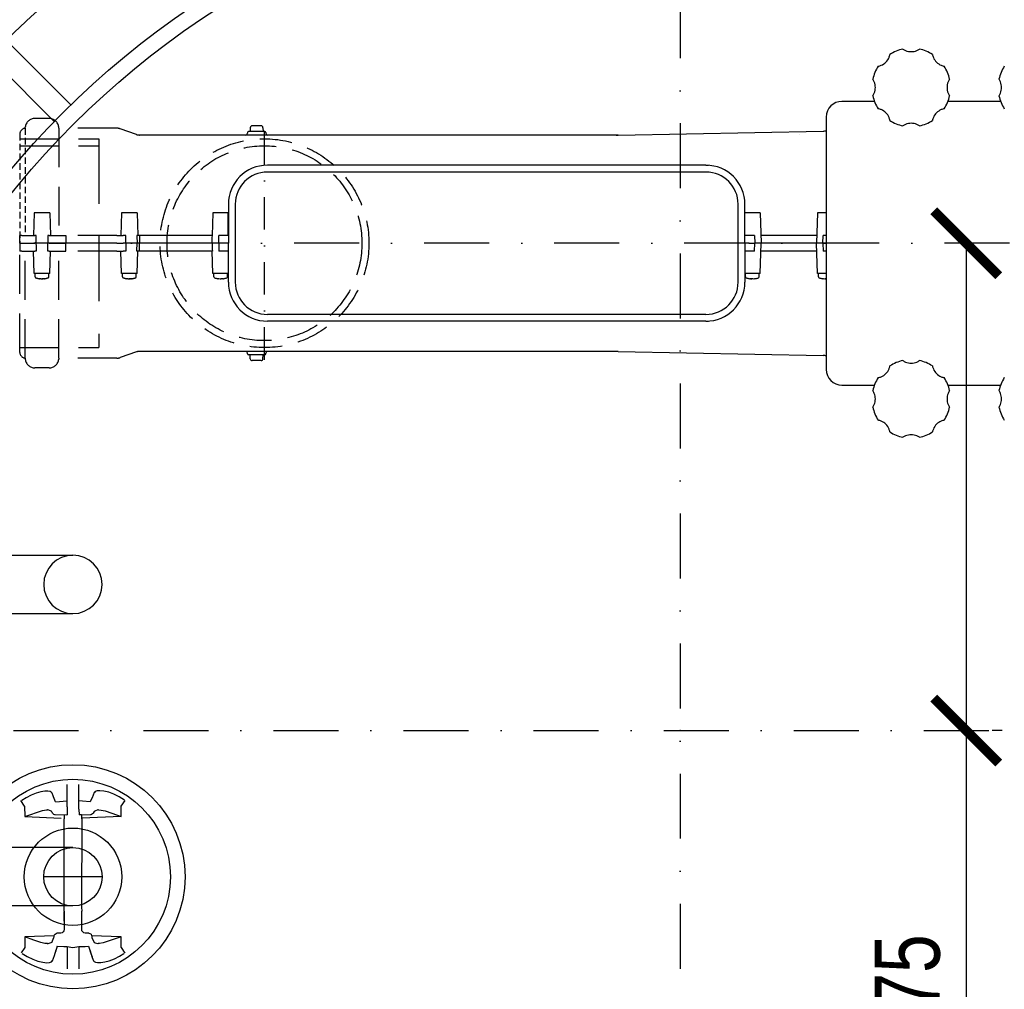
# Model space of a CAD drawing. Header units: millimetres. Extents: x -141570 to 63736, y -255381 to -136000.
# Tile 8 of 37: x -106350 to -105593, y -248651 to -247905. Entities that reach past the tile are written whole.
import ezdxf
from ezdxf.lldxf.tags import DXFTag

# ---------------------------------------------------------------- set-up
doc = ezdxf.new("R2010")
doc.units = ezdxf.units.MM
doc.linetypes.add('DASHDOT', pattern=[1, 0.5, -0.25, 0, -0.25])
doc.linetypes.add('DASHED', pattern=[0.75, 0.5, -0.25])
for name, color, linetype in [('4S', 7, 'Continuous'), ('5', 7, 'Continuous'), ('AS-Nevid', 241, 'DASHED'), ('AS-Obrys', 7, 'Continuous'), ('AS-Osy', 4, 'DASHDOT')]:
    doc.layers.add(name, color=color, linetype=linetype)
doc.styles.add('ROMANS', font='ic-romans.shx', dxfattribs={"width": 0.8})
tags = doc.linetypes.add('HIDDEN2', pattern=[4.7625, 3.175, -1.5875]).pattern_tags.tags
tags[6:7] = [DXFTag(74, 4), DXFTag(75, 0), DXFTag(340, '0'), DXFTag(46, 0.0), DXFTag(50, 0.0), DXFTag(44, 0.0), DXFTag(45, 0.0)]
tags[4:5] = [DXFTag(74, 4), DXFTag(75, 0), DXFTag(340, '0'), DXFTag(46, 0.0), DXFTag(50, 0.0), DXFTag(44, 0.0), DXFTag(45, 0.0)]
doc.dimstyles.new('K25', dxfattribs={"dimtxt": 50, "dimasz": 50, "dimexe": 20, "dimexo": 50, "dimgap": 20, "dimtad": 1, "dimdec": 0, "dimzin": 0, "dimtxsty": 'ROMANS', "dimblk": 'ARCHTICK', "dimcen": -40, "dimclrd": 4, "dimclre": 4, "dimclrt": 7, "dimadec": 0, "dimazin": 0, "dimtfac": 1, "dimtdec": 0, "dimtofl": 0, "dimtmove": 2, "dimatfit": 3, "dimldrblk": 'ARCHTICK', "dimfxl": 1, "dimtolj": 1, "dimarcsym": 0})

# ---------------------------------------------------------------- blocks, each defined once
blk = doc.blocks.new('_ArchTick')
at = {"color": 0, "const_width": 0.15}
blk.add_lwpolyline([(-0.5, -0.5), (0.5, 0.5)], dxfattribs=at)
blk = doc.blocks.new('*D171')
at = {"layer": 'AS-Obrys', "color": 4, "lineweight": -2}
for p, q in [((-105621.93, -248077.31), (-105621.93, -248452.31)), ((-105594.31, -248077.31), (-105601.93, -248077.31)), ((-105621.93, -248452.31), (-105621.93, -248725.17)), ((-105594.29, -248452.31), (-105601.93, -248452.31))]:
    blk.add_line(p, q, dxfattribs=at)
at = {"layer": 'Defpoints', "color": 0}
for p in [(-105644.31, -248077.31), (-105644.29, -248452.31), (-105621.93, -248452.31)]:
    blk.add_point(p, dxfattribs=at)
at = {"layer": 'AS-Obrys', "color": 4, "lineweight": -2, "xscale": 50, "yscale": 50, "zscale": 50}
for p, rotation in [((-105621.93, -248077.31), 90), ((-105621.93, -248452.31), 270)]:
    blk.add_blockref('_ArchTick', p, dxfattribs=dict(at, rotation=rotation))
at = {"layer": 'AS-Obrys', "color": 7, "ltscale": 15, "insert": (-105666.93, -248653.74), "char_height": 50, "attachment_point": 5, "rotation": 90, "style": 'ROMANS'}
blk.add_mtext('\\A1;375', dxfattribs=at)
blk = doc.blocks.new('10E007C')
at = {"layer": 'AS-Obrys'}
for p, q in [((-312.54, 321.03), (-369.11, 377.6)), ((-321.03, 312.54), (-377.6, 369.11))]:
    blk.add_line(p, q, dxfattribs=at)
for radius in [495, 448, 440]:
    blk.add_circle((0, 0), radius, dxfattribs=at)
blk.add_point((0, 0), dxfattribs=at)
blk = doc.blocks.new('2FC0094')
at = {"layer": '5', "color": 3}
for p, q in [((160.54, -39.19), (160.54, -27.69)), ((166.54, -40.27), (166.54, -27.69)), ((139.46, -34.5), (137.29, -35.86)), ((142.11, -33.12), (139.46, -34.5)), ((144.73, -32.08), (142.11, -33.12)), ((147.07, -31.43), (144.73, -32.08)), ((149.12, -31.12), (147.07, -31.43)), ((150.69, -31.11), (149.12, -31.12)), ((151.78, -31.31), (150.69, -31.11)), ((152.45, -31.65), (151.78, -31.31)), ((152.81, -32.08), (152.45, -31.65)), ((153.91, -34.78), (152.81, -32.08)), ((154.64, -36.62), (153.53, -33.92)), ((173.54, -33.92), (172.44, -36.62)), ((174.49, -31.86), (173.39, -34.56)), ((174.52, -31.8), (174.49, -31.86)), ((174.97, -31.34), (174.52, -31.8)), ((175.9, -30.99), (174.97, -31.34)), ((177.39, -30.86), (175.9, -30.99)), ((179.44, -31.06), (177.39, -30.86)), ((181.89, -31.64), (179.44, -31.06)), ((184.57, -32.63), (181.89, -31.64)), ((187.33, -33.98), (184.57, -32.63)), ((190.01, -35.64), (187.33, -33.98)), ((138.73, -38.75), (136.76, -35.88)), ((138.73, -38.75), (138.78, -44.11)), ((154.71, -36.61), (154.64, -36.62)), ((154.71, -36.61), (158.58, -36.15)), ((158.58, -36.15), (160.47, -36.04)), ((160.54, -35.97), (160.47, -36.04)), ((160.54, -39.19), (160.54, -43.2)), ((166.54, -36.09), (166.61, -36.04)), ((166.54, -40.28), (166.7, -43.2)), ((168.5, -36.15), (166.61, -36.04)), ((172.37, -36.61), (168.5, -36.15)), ((172.44, -36.62), (172.37, -36.61)), ((188.3, -44.11), (188.35, -38.75)), ((188.35, -38.75), (190.31, -35.88)), ((138.78, -44.11), (147.86, -41.03)), ((138.78, -44.11), (157.51, -44.92)), ((147.86, -41.03), (149.92, -40.68)), ((149.92, -40.68), (150.47, -40.67)), ((150.73, -40.69), (150.47, -40.66)), ((152.07, -41.14), (150.71, -40.72)), ((152.64, -41.45), (152.07, -41.14)), ((153.11, -42.3), (152.62, -41.33)), ((153.23, -42.51), (153.12, -42.27)), ((153.77, -43), (153.23, -42.51)), ((154.27, -43.16), (153.77, -43)), ((154.46, -43.18), (154.27, -43.16)), ((159.04, -43.37), (154.43, -43.18)), ((159.04, -43.37), (159.04, -45.23)), ((159.04, -92.69), (159.04, -45.23)), ((160.37, -43.2), (160.54, -43.21)), ((168.04, -44.97), (167.97, -90.66)), ((188.3, -44.11), (168.03, -44.97)), ((172.65, -43.18), (168.04, -43.37)), ((168.04, -45.23), (168.04, -43.37)), ((172.8, -43.16), (172.61, -43.18)), ((173.02, -43.11), (172.8, -43.16)), ((173.62, -42.77), (173.02, -43.11)), ((173.94, -42.3), (173.62, -42.77)), ((174.38, -41.47), (173.96, -42.3)), ((174.71, -41.28), (174.43, -41.45)), ((176.37, -40.72), (174.71, -41.28)), ((176.61, -40.66), (176.35, -40.69)), ((176.6, -40.67), (177.94, -40.77)), ((177.94, -40.77), (180.01, -41.24)), ((180.01, -41.24), (183.55, -42.4)), ((183.55, -42.4), (188.3, -44.11)), ((167.97, -90.66), (168.04, -92.69)), ((159.04, -92.69), (159.04, -102.09)), ((159.04, -97.81), (159.04, -93.07)), ((168.04, -102.09), (168.04, -92.69)), ((168.04, -97.81), (168.04, -93.07)), ((138.81, -105.89), (138.8, -111.31)), ((153.94, -105.23), (138.81, -105.89)), ((143.56, -107.59), (138.81, -105.89)), ((153.78, -106.21), (153.87, -105.75)), ((153.87, -105.75), (153.9, -105.4)), ((153.91, -105.41), (154.11, -104.76)), ((154.11, -104.76), (154.35, -104.43)), ((154.34, -104.46), (154.92, -104.09)), ((154.92, -104.09), (155.31, -104)), ((155.91, -103.96), (155.34, -103.99)), ((157.33, -103.89), (155.91, -103.96)), ((171.17, -103.96), (169.74, -103.89)), ((171.74, -103.99), (171.17, -103.96)), ((171.76, -104), (172.24, -104.11)), ((172.24, -104.11), (172.81, -104.53)), ((172.81, -104.53), (173.12, -105.14)), ((173.12, -105.14), (173.17, -105.41)), ((188.27, -105.89), (173.14, -105.23)), ((173.17, -105.4), (173.3, -106.22)), ((188.27, -105.89), (179.1, -108.98)), ((188.27, -111.31), (188.27, -105.89)), ((147.13, -108.75), (143.56, -107.59)), ((149.2, -109.22), (147.13, -108.75)), ((150.54, -109.33), (149.2, -109.22)), ((150.54, -109.34), (150.79, -109.31)), ((150.8, -109.31), (152.45, -108.75)), ((152.45, -108.75), (152.72, -108.58)), ((152.66, -108.66), (153.44, -107.03)), ((153.44, -107.03), (153.78, -106.17)), ((154.74, -113.31), (155.64, -110.45)), ((155.61, -110.54), (158.83, -110.82)), ((158.83, -110.82), (160.54, -110.85)), ((160.54, -110.81), (160.54, -122.31)), ((160.54, -110.81), (163.54, -111.38)), ((163.54, -111.38), (166.54, -110.81)), ((166.54, -110.85), (169.77, -110.73)), ((166.54, -110.81), (166.54, -122.31)), ((169.77, -110.73), (171.46, -110.54)), ((171.46, -110.54), (172.74, -114.42)), ((173.29, -106.18), (174.27, -108.39)), ((174.27, -108.39), (174.36, -108.56)), ((174.39, -108.56), (174.95, -108.86)), ((174.95, -108.86), (176.3, -109.28)), ((176.3, -109.29), (176.56, -109.32)), ((177.1, -109.31), (176.55, -109.33)), ((179.1, -108.98), (177.1, -109.31)), ((138.8, -111.31), (136.96, -114.01)), ((137.45, -114.34), (140.14, -116)), ((140.14, -116), (142.9, -117.35)), ((152.99, -118.1), (154.07, -115.38)), ((154.07, -115.38), (154.97, -112.53)), ((172.14, -112.5), (173.41, -116.38)), ((172.74, -114.42), (173.44, -116.11)), ((184.82, -117.05), (187.49, -115.68)), ((187.49, -115.68), (189.66, -114.32)), ((188.27, -111.31), (190.23, -114.18)), ((142.9, -117.35), (145.58, -118.33)), ((145.58, -118.33), (148.04, -118.91)), ((148.04, -118.91), (150.1, -119.11)), ((150.1, -119.11), (151.59, -118.97)), ((151.59, -118.97), (152.52, -118.62)), ((152.52, -118.62), (152.96, -118.15)), ((152.96, -118.15), (152.99, -118.1)), ((173.41, -116.38), (174.12, -118.07)), ((174.12, -118.07), (174.47, -118.51)), ((174.47, -118.51), (175.13, -118.84)), ((175.13, -118.84), (176.22, -119.05)), ((176.22, -119.05), (177.8, -119.04)), ((177.8, -119.04), (179.85, -118.73)), ((179.85, -118.73), (182.2, -118.08)), ((182.2, -118.08), (184.82, -117.05)), ((163.54, -132.3), (163.54, -132.33))]:
    blk.add_line(p, q, dxfattribs=at)
at = {"layer": '5', "color": 3, "extrusion": (0, 0, -1)}
for p, q in [((160.54, -43.2), (159.04, -43.37)), ((166.99, -43.21), (166.7, -43.2)), ((167.93, -43.31), (166.99, -43.21)), ((168.04, -43.37), (167.93, -43.31))]:
    blk.add_line(p, q, dxfattribs=at)
for centre, start, end in [((-157.24, -102.09), 180, 267), ((-169.84, -102.09), 273, 0)]:
    blk.add_arc(centre, 1.8, start, end, dxfattribs=at)
at = {"layer": 'AS-Obrys', "color": 3}
for p, q in [((98.86, 90), (163.54, 90)), ((98.86, 60), (163.54, 60)), ((163.54, -60), (-1225.47, -60)), ((163.54, -90), (-1225.47, -90))]:
    blk.add_line(p, q, dxfattribs=at)
at = {"layer": 'AS-Obrys'}
blk.add_line((178.54, -75), (148.54, -75), dxfattribs=at)
at = {"layer": 'AS-Obrys', "color": 3}
for radius in [57.5, 50, 25, 15]:
    blk.add_circle((163.54, -75), radius, dxfattribs=at)
for start, end in [(90, 270), (270, 90)]:
    blk.add_arc((163.54, 75), 15, start, end, dxfattribs=at)

msp = doc.modelspace()

# ---------------------------------------------------------------- linework, layer by layer
at = {"layer": '4S'}
msp.add_circle((-105842.163, -248452.323), 1725, dxfattribs=at)
at = {"layer": 'AS-Nevid', "ltscale": 60}
for p, q in [((-106327.739, -247981.26), (-106338.614, -247981.26)), ((-106346.151, -247988.76), (-106346.076, -247988.013)), ((-106320.201, -247988.76), (-106320.276, -247988.013)), ((-106320.201, -247988.76), (-106320.201, -248071.26)), ((-106275.583, -247988.76), (-106320.201, -247988.76)), ((-106260.512, -247993.589), (-106273.106, -247989.181)), ((-106350.201, -247996.902), (-106289.397, -247996.902)), ((-106350.201, -248002.26), (-106289.397, -248002.26)), ((-106339.114, -248054.01), (-106339.717, -248071.26)), ((-106327.238, -248054.01), (-106339.114, -248054.01)), ((-106327.238, -248054.01), (-106326.636, -248071.26)), ((-106271.881, -248054.01), (-106272.484, -248071.26)), ((-106260.005, -248054.01), (-106271.881, -248054.01)), ((-106260.005, -248054.01), (-106259.403, -248071.26)), ((-106348.619, -248071.26), (-106350.096, -248071.26)), ((-106348.619, -248071.26), (-106338.614, -248071.26)), ((-106337.619, -248071.26), (-106338.614, -248071.26)), ((-106327.739, -248071.26), (-106328.733, -248071.26)), ((-106327.739, -248071.26), (-106314.809, -248071.26)), ((-106275.583, -248071.26), (-106314.809, -248071.26)), ((-106275.583, -248071.26), (-106270.663, -248071.26)), ((-106268.551, -248071.26), (-106270.663, -248071.26)), ((-106258.052, -248071.26), (-106260.164, -248071.26)), ((-106258.052, -248071.26), (-106258.034, -248077.26)), ((-106350.201, -248161.282), (-106350.201, -248077.26)), ((-106350.201, -248077.26), (-106348.739, -248077.26)), ((-106348.739, -248077.26), (-106338.614, -248077.26)), ((-106337.814, -248077.26), (-106338.614, -248077.26)), ((-106328.539, -248077.26), (-106337.814, -248077.26)), ((-106327.739, -248077.26), (-106328.539, -248077.26)), ((-106327.739, -248077.26), (-106314.748, -248077.26)), ((-106275.583, -248077.26), (-106314.748, -248077.26)), ((-106275.583, -248077.26), (-106270.628, -248077.26)), ((-106268.7, -248077.26), (-106270.628, -248077.26)), ((-106259.946, -248077.26), (-106268.7, -248077.26)), ((-106258.034, -248077.26), (-106259.946, -248077.26)), ((-106258.052, -248083.26), (-106258.034, -248077.26)), ((-106348.619, -248083.26), (-106350.096, -248083.26)), ((-106348.619, -248083.26), (-106338.614, -248083.26)), ((-106346.151, -248165.76), (-106346.151, -248083.26)), ((-106339.114, -248100.51), (-106339.717, -248083.26)), ((-106337.619, -248083.26), (-106338.614, -248083.26)), ((-106327.739, -248083.26), (-106328.733, -248083.26)), ((-106327.739, -248083.26), (-106314.809, -248083.26)), ((-106327.238, -248100.51), (-106326.636, -248083.26)), ((-106320.201, -248165.76), (-106320.201, -248083.26)), ((-106275.583, -248083.26), (-106314.809, -248083.26)), ((-106275.583, -248083.26), (-106270.663, -248083.26)), ((-106271.881, -248100.51), (-106272.484, -248083.26)), ((-106268.551, -248083.26), (-106270.663, -248083.26)), ((-106258.052, -248083.26), (-106260.164, -248083.26)), ((-106260.005, -248100.51), (-106259.403, -248083.26)), ((-106327.238, -248100.51), (-106339.114, -248100.51)), ((-106338.426, -248103.149), (-106338.426, -248100.885)), ((-106327.926, -248103.149), (-106327.926, -248100.885)), ((-106260.005, -248100.51), (-106271.881, -248100.51)), ((-106271.193, -248103.149), (-106271.193, -248100.885)), ((-106260.693, -248103.149), (-106260.693, -248100.885)), ((-106334.839, -248104.459), (-106334.894, -248104.595)), ((-106332.777, -248104.493), (-106332.767, -248104.595)), ((-106331.554, -248104.358), (-106331.459, -248104.595)), ((-106267.606, -248104.459), (-106267.661, -248104.595)), ((-106265.544, -248104.493), (-106265.534, -248104.595)), ((-106264.321, -248104.358), (-106264.226, -248104.595)), ((-106350.201, -248157.617), (-106289.397, -248157.617)), ((-106260.512, -248160.931), (-106273.106, -248165.339)), ((-106346.151, -248165.76), (-106346.076, -248166.506)), ((-106320.201, -248165.76), (-106320.276, -248166.506)), ((-106275.583, -248165.76), (-106320.201, -248165.76)), ((-106327.739, -248173.26), (-106338.614, -248173.26))]:
    msp.add_line(p, q, dxfattribs=at)
at = {"layer": 'AS-Nevid', "ltscale": 10}
for p, q in [((-106346.151, -247988.76), (-106346.151, -248071.26)), ((-106350.201, -247993.237), (-106350.201, -248077.26))]:
    msp.add_line(p, q, dxfattribs=at)
at = {"layer": 'AS-Nevid', "ltscale": 100}
msp.add_line((-106289.397, -247996.902), (-106289.397, -248157.617), dxfattribs=at)
at = {"layer": 'AS-Nevid', "linetype": 'HIDDEN2', "ltscale": 100}
for radius in [1687.5, 1657.5]:
    msp.add_circle((-105842.163, -248452.323), radius, dxfattribs=at)
at = {"layer": 'AS-Nevid', "ltscale": 50}
for radius in [80.35, 75]:
    msp.add_circle((-106161.951, -248077.26), radius, dxfattribs=at)
at = {"layer": 'AS-Nevid', "ltscale": 60}
for centre, radius, start, end in [((-106338.614, -247988.76), 7.5, 90, 174.289407), ((-106327.739, -247988.76), 7.5, 5.710593, 90), ((-106345.701, -247993.237), 4.5, 95.73917, 180), ((-106275.583, -247996.26), 7.5, 70.709954, 90), ((-106258.034, -247986.51), 7.5, 250.709954, 270), ((-106338.051, -248100.885), 0.375, 90, 180), ((-106337.676, -248103.149), 0.75, 180, 249.58379), ((-106328.676, -248103.149), 0.75, 290.41621, 0), ((-106328.301, -248100.885), 0.375, 0, 90), ((-106270.818, -248100.885), 0.375, 90, 180), ((-106270.443, -248103.149), 0.75, 180, 249.58379), ((-106261.443, -248103.149), 0.75, 290.41621, 0), ((-106261.068, -248100.885), 0.375, 0, 90), ((-106333.176, -248091.06), 13.65, 249.58379, 261.30869), ((-106333.176, -248091.06), 13.65, 278.69131, 290.41621), ((-106265.943, -248091.06), 13.65, 249.58379, 261.30869), ((-106265.943, -248091.06), 13.65, 278.69131, 290.41621), ((-106345.701, -248161.282), 4.5, 180, 264.26083), ((-106258.034, -248168.01), 7.5, 90, 109.290046), ((-106338.614, -248165.76), 7.5, 185.710593, 270), ((-106327.739, -248165.76), 7.5, 270, 354.289407), ((-106275.583, -248158.26), 7.5, 270, 289.290046)]:
    msp.add_arc(centre, radius, start, end, dxfattribs=at)
for centre, major_axis, ratio, start_param, end_param in [((-106330.956, -248092.144), (-5.827, -11.93), 0.6266494, 0.0865601, 0.2336501), ((-106331.852, -248091.625), (-5.325, -12.459), 0.4926052, 0.1624599, 0.2525616), ((-106333.95, -248092.144), (-10.806, 7.713), 0.9074306, 2.0268222, 2.1739122), ((-106331.189, -248092.144), (-6.361, -11.654), 0.7002377, 0.4284267, 0.5755167), ((-106335.163, -248092.144), (6.361, -11.654), 0.7002377, 5.8143405, 5.8547586), ((-106332.402, -248092.144), (10.806, 7.713), 0.9074306, 4.1092731, 4.206736), ((-106333.991, -248091.625), (-7.728, 11.13), 0.8002264, 2.5894061, 2.6795077), ((-106336.053, -248092.144), (4.683, -12.424), 0.2441147, 6.2548069, 6.4018969), ((-106335.396, -248092.144), (5.827, -11.93), 0.6266494, 6.0495352, 6.0899533), ((-106263.723, -248092.144), (-5.827, -11.93), 0.6266494, 0.0865601, 0.2336501), ((-106264.619, -248091.625), (-5.325, -12.459), 0.4926052, 0.1624599, 0.2525616), ((-106266.717, -248092.144), (-10.806, 7.713), 0.9074306, 2.0268222, 2.1739122), ((-106263.956, -248092.144), (-6.361, -11.654), 0.7002377, 0.4284267, 0.5755167), ((-106267.93, -248092.144), (6.361, -11.654), 0.7002377, 5.8143405, 5.8547586), ((-106265.169, -248092.144), (10.806, 7.713), 0.9074306, 4.1092731, 4.206736), ((-106266.758, -248091.625), (-7.728, 11.13), 0.8002264, 2.5894061, 2.6795077), ((-106268.82, -248092.144), (4.683, -12.424), 0.2441147, 6.2548069, 6.4018969), ((-106268.163, -248092.144), (5.827, -11.93), 0.6266494, 6.0495352, 6.0899533)]:
    msp.add_ellipse(centre, major_axis=major_axis, ratio=ratio, start_param=start_param, end_param=end_param, dxfattribs=at)
for points in [[(-106350.201, -248077.26), (-106350.166, -248075.26), (-106350.131, -248073.26), (-106350.096, -248071.26)], [(-106337.814, -248077.26), (-106337.749, -248075.26), (-106337.684, -248073.26), (-106337.619, -248071.26)], [(-106328.733, -248071.26), (-106328.668, -248073.26), (-106328.603, -248075.26), (-106328.539, -248077.26)], [(-106314.809, -248071.26), (-106314.788, -248073.26), (-106314.768, -248075.26), (-106314.748, -248077.26)], [(-106268.7, -248077.26), (-106268.65, -248075.26), (-106268.601, -248073.26), (-106268.551, -248071.26)], [(-106260.164, -248071.26), (-106260.091, -248073.26), (-106260.018, -248075.26), (-106259.946, -248077.26)], [(-106350.201, -248077.26), (-106350.166, -248079.26), (-106350.131, -248081.26), (-106350.096, -248083.26)], [(-106337.814, -248077.26), (-106337.749, -248079.26), (-106337.684, -248081.26), (-106337.619, -248083.26)], [(-106328.733, -248083.26), (-106328.668, -248081.26), (-106328.603, -248079.26), (-106328.539, -248077.26)], [(-106314.809, -248083.26), (-106314.788, -248081.26), (-106314.768, -248079.26), (-106314.748, -248077.26)], [(-106268.7, -248077.26), (-106268.65, -248079.26), (-106268.601, -248081.26), (-106268.551, -248083.26)], [(-106260.164, -248083.26), (-106260.091, -248081.26), (-106260.018, -248079.26), (-106259.946, -248077.26)]]:
    msp.add_open_spline(points, degree=3, dxfattribs=at)
at = {"layer": 'AS-Obrys'}
for p, q in [((-105692.509, -247968.135), (-105717.576, -247968.135)), ((-105595.459, -247968.135), (-105635.993, -247968.135)), ((-105729.576, -247980.135), (-105729.576, -248174.385)), ((-106172.903, -247988.358), (-106172.956, -247991.385)), ((-106164.601, -247986.885), (-106171.403, -247986.885)), ((-106163.101, -247988.358), (-106163.048, -247991.385)), ((-106219.701, -247994.01), (-106258.034, -247994.01)), ((-106193.434, -247994.01), (-106219.701, -247994.01)), ((-105889.68, -247993.993), (-106193.434, -247994.01)), ((-106175.094, -247992.122), (-106175.101, -247992.536)), ((-106161.66, -247991.385), (-106174.344, -247991.385)), ((-106160.91, -247992.122), (-106160.903, -247992.536)), ((-105889.68, -247993.993), (-105732.057, -247990.964)), ((-105749.897, -247993.673), (-105749.899, -247993.673)), ((-105822.201, -248017.26), (-106159.701, -248017.26)), ((-105822.201, -248017.26), (-105820.187, -248017.26)), ((-105822.201, -248022.51), (-106159.701, -248022.51)), ((-106189.701, -248047.26), (-106189.701, -248077.26)), ((-106184.451, -248047.26), (-106184.451, -248107.26)), ((-105797.451, -248107.26), (-105797.451, -248047.26)), ((-105792.201, -248077.26), (-105792.201, -248047.26)), ((-106201.618, -248054.01), (-106202.22, -248071.26)), ((-106193.434, -248054.01), (-106201.618, -248054.01)), ((-106189.8, -248054.01), (-106193.434, -248054.01)), ((-105780.563, -248054.01), (-105792.201, -248054.01)), ((-105780.563, -248054.01), (-105779.751, -248077.26)), ((-105736.339, -248054.01), (-105737.151, -248077.26)), ((-105729.576, -248054.01), (-105736.339, -248054.01)), ((-106202.065, -248071.26), (-106258.052, -248071.26)), ((-106197.201, -248077.26), (-106197.096, -248071.26)), ((-106193.434, -248071.26), (-106197.096, -248071.26)), ((-106189.701, -248071.26), (-106193.434, -248071.26)), ((-105789.305, -248071.26), (-105792.201, -248071.26)), ((-105784.806, -248071.26), (-105789.305, -248071.26)), ((-105784.806, -248071.26), (-105784.701, -248077.26)), ((-105736.942, -248071.26), (-105779.961, -248071.26)), ((-105732.201, -248077.26), (-105732.096, -248071.26)), ((-105729.576, -248071.26), (-105732.096, -248071.26)), ((-106202.256, -248077.26), (-106258.034, -248077.26)), ((-106197.201, -248077.26), (-106202.256, -248077.26)), ((-106197.201, -248077.26), (-106197.096, -248083.26)), ((-106189.701, -248107.26), (-106189.701, -248077.26)), ((-105792.201, -248077.26), (-105792.201, -248107.26)), ((-105789.2, -248077.26), (-105792.201, -248077.26)), ((-105789.2, -248077.26), (-105784.701, -248077.26)), ((-105784.806, -248083.26), (-105784.701, -248077.26)), ((-105779.751, -248077.26), (-105784.701, -248077.26)), ((-105780.563, -248100.51), (-105779.751, -248077.26)), ((-105737.151, -248077.26), (-105779.751, -248077.26)), ((-105732.201, -248077.26), (-105737.151, -248077.26)), ((-105736.339, -248100.51), (-105737.151, -248077.26)), ((-105732.201, -248077.26), (-105729.576, -248077.26)), ((-105732.201, -248077.26), (-105732.096, -248083.26)), ((-106202.065, -248083.26), (-106258.052, -248083.26)), ((-106201.618, -248100.51), (-106202.22, -248083.26)), ((-106193.434, -248083.26), (-106197.096, -248083.26)), ((-106189.701, -248083.26), (-106193.434, -248083.26)), ((-105789.305, -248083.26), (-105792.201, -248083.26)), ((-105784.806, -248083.26), (-105789.305, -248083.26)), ((-105736.942, -248083.26), (-105779.961, -248083.26)), ((-105729.576, -248083.26), (-105732.096, -248083.26)), ((-106193.434, -248100.51), (-106201.618, -248100.51)), ((-106200.93, -248103.149), (-106200.93, -248100.885)), ((-106189.8, -248100.51), (-106193.434, -248100.51)), ((-106190.43, -248103.149), (-106190.43, -248100.885)), ((-105780.563, -248100.51), (-105792.201, -248100.51)), ((-105791.751, -248103.149), (-105791.751, -248100.885)), ((-105781.251, -248103.149), (-105781.251, -248100.885)), ((-105729.576, -248100.51), (-105736.339, -248100.51)), ((-105735.651, -248103.149), (-105735.651, -248100.885)), ((-106197.343, -248104.459), (-106197.397, -248104.595)), ((-106195.281, -248104.493), (-106195.271, -248104.595)), ((-106194.058, -248104.358), (-106193.962, -248104.595)), ((-105788.038, -248104.352), (-105788.13, -248104.595)), ((-105787.141, -248104.346), (-105787.181, -248104.595)), ((-105784.904, -248104.51), (-105784.872, -248104.595)), ((-105732.064, -248104.459), (-105732.119, -248104.595)), ((-105730.002, -248104.493), (-105729.992, -248104.595)), ((-105822.201, -248132.01), (-106159.701, -248132.01)), ((-105822.201, -248137.26), (-106159.701, -248137.26)), ((-105822.201, -248137.26), (-105820.187, -248137.26)), ((-106219.701, -248160.51), (-106258.034, -248160.51)), ((-106193.434, -248160.51), (-106219.701, -248160.51)), ((-105889.641, -248160.527), (-106193.434, -248160.51)), ((-106175.094, -248162.398), (-106175.101, -248161.983)), ((-106161.66, -248163.135), (-106174.344, -248163.135)), ((-106172.903, -248166.161), (-106172.956, -248163.135)), ((-106163.101, -248166.161), (-106163.048, -248163.135)), ((-106160.91, -248162.398), (-106160.903, -248161.983)), ((-105889.68, -248160.526), (-105732.057, -248163.556)), ((-106164.601, -248167.635), (-106171.403, -248167.635)), ((-105717.576, -248186.385), (-105692.509, -248186.385)), ((-105635.993, -248186.385), (-105595.459, -248186.385))]:
    msp.add_line(p, q, dxfattribs=at)
for centre, radius, start, end in [((-105664.251, -247957.41), 30.225, 102.176161, 122.823839), ((-105664.251, -247957.41), 30.225, 57.176161, 77.823839), ((-105664.251, -247957.41), 30.225, 147.176161, 167.823839), ((-105664.251, -247957.41), 30.225, 12.176161, 32.823839), ((-105567.201, -247957.41), 30.225, 147.176161, 167.823839), ((-105664.251, -247957.41), 30.225, 192.176161, 212.823839), ((-105664.251, -247957.41), 30.225, 327.176161, 347.823839), ((-105567.201, -247957.41), 30.225, 192.176161, 212.823839), ((-105717.576, -247980.135), 12, 90, 180), ((-106171.403, -247988.385), 1.5, 90, 179), ((-106164.601, -247988.385), 1.5, 1, 90), ((-105664.251, -247957.41), 30.225, 237.176161, 257.823839), ((-105664.251, -247957.41), 30.225, 282.176161, 302.823839), ((-106176.601, -247992.51), 1.5, 270, 359), ((-106174.344, -247992.135), 0.75, 90, 179), ((-106161.66, -247992.135), 0.75, 1, 90), ((-106159.403, -247992.51), 1.5, 181, 270), ((-105732.201, -247983.465), 7.5, 271.101, 290.487315), ((-106159.701, -248047.26), 30, 90, 180), ((-105822.201, -248047.26), 30, 0, 90), ((-106159.701, -248047.26), 24.75, 90, 180), ((-105822.201, -248047.26), 24.75, 0, 90), ((-106200.555, -248100.885), 0.375, 90, 180), ((-106200.18, -248103.149), 0.75, 180, 249.58379), ((-106191.18, -248103.149), 0.75, 290.41621, 0), ((-106190.805, -248100.885), 0.375, 0, 90), ((-105791.376, -248100.885), 0.375, 90, 180), ((-105791.001, -248103.149), 0.75, 180, 249.58379), ((-105782.001, -248103.149), 0.75, 290.41621, 0), ((-105781.626, -248100.885), 0.375, 0, 90), ((-105735.276, -248100.885), 0.375, 90, 180), ((-105734.901, -248103.149), 0.75, 180, 249.58379), ((-106195.68, -248091.06), 13.65, 249.58379, 261.30869), ((-106197.037, -248086.751), 18.163, 281.442903, 289.687471), ((-106159.701, -248107.26), 30, 180, 270), ((-106159.701, -248107.26), 24.75, 180, 270), ((-105822.201, -248107.26), 30, 270, 0), ((-105822.201, -248107.26), 24.75, 270, 0), ((-105786.501, -248091.06), 13.65, 249.58379, 259.814992), ((-105786.501, -248091.06), 13.65, 280.185008, 290.41621), ((-105730.401, -248091.06), 13.65, 249.58379, 261.30869), ((-106176.601, -248162.01), 1.5, 1, 90), ((-106174.344, -248162.385), 0.75, 181, 270), ((-106161.66, -248162.385), 0.75, 270, 359), ((-106159.403, -248162.01), 1.5, 90, 179), ((-105732.201, -248171.054), 7.5, 69.512685, 88.899), ((-106171.403, -248166.135), 1.5, 181, 270), ((-106164.601, -248166.135), 1.5, 270, 359), ((-105664.251, -248197.11), 30.225, 102.176161, 122.823839), ((-105664.251, -248197.11), 30.225, 57.176161, 77.823839), ((-105717.576, -248174.385), 12, 180, 270), ((-105664.251, -248197.11), 30.225, 147.176161, 167.823839), ((-105664.251, -248197.11), 30.225, 12.176161, 32.823839), ((-105567.201, -248197.11), 30.225, 147.176161, 167.823839), ((-105664.251, -248197.11), 30.225, 192.176161, 212.823839), ((-105664.251, -248197.11), 30.225, 327.176161, 347.823839), ((-105567.201, -248197.11), 30.225, 192.176161, 212.823839), ((-105664.251, -248197.11), 30.225, 237.176161, 257.823839), ((-105664.251, -248197.11), 30.225, 282.176161, 302.823839)]:
    msp.add_arc(centre, radius, start, end, dxfattribs=at)
for centre, major_axis, ratio, start_param, end_param in [((-105891.37, -247904.01), (0, -90), 0.9885381, 0, 0.0194389), ((-106193.46, -248092.144), (-5.827, -11.93), 0.6266494, 0.0865601, 0.2336501), ((-106194.356, -248091.625), (-5.325, -12.459), 0.4926052, 0.1624599, 0.2525616), ((-106196.454, -248092.144), (-10.806, 7.713), 0.9074306, 2.0268222, 2.1739122), ((-106193.693, -248092.144), (-6.361, -11.654), 0.7002377, 0.4284267, 0.5755167), ((-106197.667, -248092.144), (6.361, -11.654), 0.7002377, 5.8143405, 5.8547586), ((-106194.906, -248092.144), (10.806, 7.713), 0.9074306, 4.1092731, 4.206736), ((-106196.495, -248091.625), (-7.728, 11.13), 0.8002264, 2.5894061, 2.6795077), ((-106198.557, -248092.144), (4.683, -12.424), 0.2441147, 6.2548069, 6.4018969), ((-106197.9, -248092.144), (5.827, -11.93), 0.6266494, 6.0495352, 6.1105126), ((-105784.63, -248092.144), (-6.657, -11.487), 0.7312771, 0.2589188, 0.3375005), ((-105783.537, -248092.144), (-4.561, -12.468), 0.0947316, 6.1073649, 6.2544549), ((-105785.91, -248091.625), (-9.37, -9.787), 0.8691355, 0.6489529, 0.7390545), ((-105786.801, -248092.144), (12.795, -3.544), 0.9349054, 4.867525, 4.9370401), ((-105784.183, -248092.144), (-5.625, -12.026), 0.5901322, 0.3326742, 0.4112559), ((-105788.82, -248092.144), (5.625, -12.026), 0.5901322, 5.8034211, 5.9505111), ((-105786.201, -248092.144), (-12.795, -3.544), 0.9349054, 1.3461452, 1.4932352), ((-105788.372, -248092.144), (6.657, -11.487), 0.7312771, 5.9456848, 6.0927748), ((-105787.939, -248091.625), (4.962, -12.608), 0.3572475, 6.0984666, 6.1885683), ((-105728.181, -248092.144), (-5.827, -11.93), 0.6266494, 0.0865601, 0.2336501), ((-105729.077, -248091.625), (-5.325, -12.459), 0.4926052, 0.1624599, 0.2525616), ((-105731.175, -248092.144), (-10.806, 7.713), 0.9074306, 2.0268222, 2.1739122), ((-105728.414, -248092.144), (-6.361, -11.654), 0.7002377, 0.4284267, 0.5495446), ((-105732.388, -248092.144), (6.361, -11.654), 0.7002377, 5.8143405, 5.8547586), ((-105729.627, -248092.144), (10.806, 7.713), 0.9074306, 4.1092731, 4.1416133), ((-105891.37, -248250.51), (0, 90), 0.9885381, 6.2637464, 6.2831853)]:
    msp.add_ellipse(centre, major_axis=major_axis, ratio=ratio, start_param=start_param, end_param=end_param, dxfattribs=at)
for points, knots in [([(-105670.626, -247927.865), (-105669.983, -247928.307), (-105669.283, -247928.689), (-105667.167, -247929.565), (-105665.662, -247929.847), (-105662.84, -247929.847), (-105661.336, -247929.565), (-105659.22, -247928.689), (-105658.519, -247928.307), (-105657.876, -247927.865)], [-2.69607394, -2.69607394, -2.69607394, -2.69607394, -2.54659294, -2.54659294, -2.26438731, -2.26438731, -1.98218167, -1.98218167, -1.83270067, -1.83270067, -1.83270067, -1.83270067]), ([(-105689.65, -247941.026), (-105688.885, -247940.885), (-105688.121, -247940.66), (-105686.005, -247939.785), (-105684.74, -247938.919), (-105682.742, -247936.921), (-105681.876, -247935.656), (-105681, -247933.54), (-105680.776, -247932.776), (-105680.635, -247932.01)], [-2.13089102, -2.13089102, -2.13089102, -2.13089102, -1.98177771, -1.98177771, -1.69917427, -1.69917427, -1.41657082, -1.41657082, -1.26745752, -1.26745752, -1.26745752, -1.26745752]), ([(-105647.867, -247932.01), (-105647.726, -247932.776), (-105647.502, -247933.54), (-105646.626, -247935.656), (-105645.761, -247936.921), (-105643.762, -247938.919), (-105642.497, -247939.785), (-105640.381, -247940.66), (-105639.618, -247940.885), (-105638.852, -247941.026)], [-3.26131778, -3.26131778, -3.26131778, -3.26131778, -3.11220448, -3.11220448, -2.82960103, -2.82960103, -2.54699759, -2.54699759, -2.39788428, -2.39788428, -2.39788428, -2.39788428]), ([(-105691.814, -247957.41), (-105691.814, -247955.999), (-105692.096, -247954.494), (-105692.971, -247952.378), (-105693.353, -247951.678), (-105693.796, -247951.035)], [-1.13218549, -1.13218549, -1.13218549, -1.13218549, -0.84997985, -0.84997985, -0.70049885, -0.70049885, -0.70049885, -0.70049885]), ([(-105634.706, -247951.035), (-105635.149, -247951.678), (-105635.531, -247952.378), (-105636.407, -247954.494), (-105636.689, -247955.999), (-105636.689, -247957.41)], [-3.82827576, -3.82827576, -3.82827576, -3.82827576, -3.67879476, -3.67879476, -3.39658913, -3.39658913, -3.39658913, -3.39658913]), ([(-105594.764, -247957.41), (-105594.764, -247955.999), (-105595.046, -247954.494), (-105595.921, -247952.378), (-105596.303, -247951.678), (-105596.746, -247951.035)], [-1.13218549, -1.13218549, -1.13218549, -1.13218549, -0.84997985, -0.84997985, -0.70049885, -0.70049885, -0.70049885, -0.70049885]), ([(-105693.796, -247963.785), (-105693.353, -247963.142), (-105692.971, -247962.441), (-105692.096, -247960.325), (-105691.814, -247958.821), (-105691.814, -247957.41)], [2.96490249, 2.96490249, 2.96490249, 2.96490249, 3.11438349, 3.11438349, 3.39658913, 3.39658913, 3.39658913, 3.39658913]), ([(-105636.689, -247957.41), (-105636.689, -247958.821), (-105636.407, -247960.325), (-105635.531, -247962.441), (-105635.149, -247963.142), (-105634.706, -247963.785)], [1.13218549, 1.13218549, 1.13218549, 1.13218549, 1.41439113, 1.41439113, 1.56387212, 1.56387212, 1.56387212, 1.56387212]), ([(-105596.746, -247963.785), (-105596.303, -247963.142), (-105595.921, -247962.441), (-105595.046, -247960.325), (-105594.764, -247958.821), (-105594.764, -247957.41)], [2.96490249, 2.96490249, 2.96490249, 2.96490249, 3.11438349, 3.11438349, 3.39658913, 3.39658913, 3.39658913, 3.39658913]), ([(-105680.635, -247982.809), (-105680.776, -247982.043), (-105681, -247981.279), (-105681.876, -247979.164), (-105682.742, -247977.898), (-105684.74, -247975.9), (-105686.005, -247975.035), (-105688.121, -247974.159), (-105688.885, -247973.935), (-105689.65, -247973.793)], [3.53185166, 3.53185166, 3.53185166, 3.53185166, 3.68096496, 3.68096496, 3.96356841, 3.96356841, 4.24617185, 4.24617185, 4.39528516, 4.39528516, 4.39528516, 4.39528516]), ([(-105638.852, -247973.793), (-105639.618, -247973.935), (-105640.381, -247974.159), (-105642.497, -247975.035), (-105643.762, -247975.9), (-105645.761, -247977.898), (-105646.626, -247979.164), (-105647.502, -247981.279), (-105647.726, -247982.043), (-105647.867, -247982.809)], [0.13349014, 0.13349014, 0.13349014, 0.13349014, 0.28260344, 0.28260344, 0.56520689, 0.56520689, 0.84781033, 0.84781033, 0.99692364, 0.99692364, 0.99692364, 0.99692364]), ([(-105664.251, -247984.972), (-105665.662, -247984.972), (-105667.167, -247985.254), (-105669.283, -247986.13), (-105669.983, -247986.512), (-105670.626, -247986.955)], [0, 0, 0, 0, 0.28220564, 0.28220564, 0.43168663, 0.43168663, 0.43168663, 0.43168663]), ([(-105657.876, -247986.955), (-105658.519, -247986.512), (-105659.22, -247986.13), (-105661.336, -247985.254), (-105662.84, -247984.972), (-105664.251, -247984.972)], [4.09708798, 4.09708798, 4.09708798, 4.09708798, 4.24656898, 4.24656898, 4.52877461, 4.52877461, 4.52877461, 4.52877461]), ([(-106189.887, -248071.26), (-106189.888, -248070.646), (-106189.888, -248070.033), (-106189.884, -248065.792), (-106189.852, -248061.919), (-106189.816, -248057.446), (-106189.808, -248056.31), (-106189.802, -248054.853), (-106189.8, -248054.426), (-106189.8, -248054.01)], [-5.7406816, -5.7406816, -5.7406816, -5.7406816, -5.64348316, -5.64348316, -5.06669308, -5.06669308, -4.88503367, -4.88503367, -4.81297665, -4.81297665, -4.81297665, -4.81297665]), ([(-106189.887, -248083.26), (-106189.889, -248084.091), (-106189.888, -248084.92), (-106189.883, -248088.111), (-106189.868, -248090.512), (-106189.84, -248094.085), (-106189.829, -248095.396), (-106189.811, -248097.879), (-106189.801, -248099.3), (-106189.8, -248100.51)], [3.01256336, 3.01256336, 3.01256336, 3.01256336, 3.12269246, 3.12269246, 3.43692008, 3.43692008, 3.6105628, 3.6105628, 3.78269224, 3.78269224, 3.78269224, 3.78269224]), ([(-105689.65, -248180.726), (-105688.885, -248180.585), (-105688.121, -248180.36), (-105686.005, -248179.485), (-105684.74, -248178.619), (-105682.742, -248176.621), (-105681.876, -248175.356), (-105681, -248173.24), (-105680.776, -248172.476), (-105680.635, -248171.71)], [-2.13089102, -2.13089102, -2.13089102, -2.13089102, -1.98177771, -1.98177771, -1.69917427, -1.69917427, -1.41657082, -1.41657082, -1.26745752, -1.26745752, -1.26745752, -1.26745752]), ([(-105670.626, -248167.565), (-105669.983, -248168.007), (-105669.283, -248168.389), (-105667.167, -248169.265), (-105665.662, -248169.547), (-105662.84, -248169.547), (-105661.336, -248169.265), (-105659.22, -248168.389), (-105658.519, -248168.007), (-105657.876, -248167.565)], [-2.69607394, -2.69607394, -2.69607394, -2.69607394, -2.54659294, -2.54659294, -2.26438731, -2.26438731, -1.98218167, -1.98218167, -1.83270067, -1.83270067, -1.83270067, -1.83270067]), ([(-105647.867, -248171.71), (-105647.726, -248172.476), (-105647.502, -248173.24), (-105646.626, -248175.356), (-105645.761, -248176.621), (-105643.762, -248178.619), (-105642.497, -248179.485), (-105640.381, -248180.36), (-105639.618, -248180.585), (-105638.852, -248180.726)], [-3.26131778, -3.26131778, -3.26131778, -3.26131778, -3.11220448, -3.11220448, -2.82960103, -2.82960103, -2.54699759, -2.54699759, -2.39788428, -2.39788428, -2.39788428, -2.39788428]), ([(-105691.814, -248197.11), (-105691.814, -248195.699), (-105692.096, -248194.194), (-105692.971, -248192.078), (-105693.353, -248191.378), (-105693.796, -248190.735)], [-1.13218549, -1.13218549, -1.13218549, -1.13218549, -0.84997985, -0.84997985, -0.70049885, -0.70049885, -0.70049885, -0.70049885]), ([(-105634.706, -248190.735), (-105635.149, -248191.378), (-105635.531, -248192.078), (-105636.407, -248194.194), (-105636.689, -248195.699), (-105636.689, -248197.11)], [-3.82827576, -3.82827576, -3.82827576, -3.82827576, -3.67879476, -3.67879476, -3.39658913, -3.39658913, -3.39658913, -3.39658913]), ([(-105594.764, -248197.11), (-105594.764, -248195.699), (-105595.046, -248194.194), (-105595.921, -248192.078), (-105596.303, -248191.378), (-105596.746, -248190.735)], [-1.13218549, -1.13218549, -1.13218549, -1.13218549, -0.84997985, -0.84997985, -0.70049885, -0.70049885, -0.70049885, -0.70049885]), ([(-105693.796, -248203.485), (-105693.353, -248202.842), (-105692.971, -248202.141), (-105692.096, -248200.025), (-105691.814, -248198.521), (-105691.814, -248197.11)], [2.96490249, 2.96490249, 2.96490249, 2.96490249, 3.11438349, 3.11438349, 3.39658913, 3.39658913, 3.39658913, 3.39658913]), ([(-105636.689, -248197.11), (-105636.689, -248198.521), (-105636.407, -248200.025), (-105635.531, -248202.141), (-105635.149, -248202.842), (-105634.706, -248203.485)], [1.13218549, 1.13218549, 1.13218549, 1.13218549, 1.41439113, 1.41439113, 1.56387212, 1.56387212, 1.56387212, 1.56387212]), ([(-105596.746, -248203.485), (-105596.303, -248202.842), (-105595.921, -248202.141), (-105595.046, -248200.025), (-105594.764, -248198.521), (-105594.764, -248197.11)], [2.96490249, 2.96490249, 2.96490249, 2.96490249, 3.11438349, 3.11438349, 3.39658913, 3.39658913, 3.39658913, 3.39658913]), ([(-105680.635, -248222.509), (-105680.776, -248221.743), (-105681, -248220.979), (-105681.876, -248218.864), (-105682.742, -248217.598), (-105684.74, -248215.6), (-105686.005, -248214.735), (-105688.121, -248213.859), (-105688.885, -248213.635), (-105689.65, -248213.493)], [3.53185166, 3.53185166, 3.53185166, 3.53185166, 3.68096496, 3.68096496, 3.96356841, 3.96356841, 4.24617185, 4.24617185, 4.39528516, 4.39528516, 4.39528516, 4.39528516]), ([(-105638.852, -248213.493), (-105639.618, -248213.635), (-105640.381, -248213.859), (-105642.497, -248214.735), (-105643.762, -248215.6), (-105645.761, -248217.598), (-105646.626, -248218.864), (-105647.502, -248220.979), (-105647.726, -248221.743), (-105647.867, -248222.509)], [0.13349014, 0.13349014, 0.13349014, 0.13349014, 0.28260344, 0.28260344, 0.56520689, 0.56520689, 0.84781033, 0.84781033, 0.99692364, 0.99692364, 0.99692364, 0.99692364]), ([(-105664.251, -248224.672), (-105665.662, -248224.672), (-105667.167, -248224.954), (-105669.283, -248225.83), (-105669.983, -248226.212), (-105670.626, -248226.655)], [0, 0, 0, 0, 0.28220564, 0.28220564, 0.43168663, 0.43168663, 0.43168663, 0.43168663]), ([(-105657.876, -248226.655), (-105658.519, -248226.212), (-105659.22, -248225.83), (-105661.336, -248224.954), (-105662.84, -248224.672), (-105664.251, -248224.672)], [4.09708798, 4.09708798, 4.09708798, 4.09708798, 4.24656898, 4.24656898, 4.52877461, 4.52877461, 4.52877461, 4.52877461])]:
    msp.add_open_spline(points, degree=3, knots=knots, dxfattribs=at)
for points in [[(-106202.256, -248077.26), (-106202.193, -248075.26), (-106202.129, -248073.26), (-106202.065, -248071.26)], [(-106202.256, -248077.26), (-106202.193, -248079.26), (-106202.129, -248081.26), (-106202.065, -248083.26)]]:
    msp.add_open_spline(points, degree=3, dxfattribs=at)
at = {"layer": 'AS-Osy', "ltscale": 100}
for p, q in [((-105842.163, -246683.694), (-105842.163, -250208.077)), ((-103987.099, -248077.339), (-107783.617, -248077.26)), ((-107756.592, -248452.447), (-103927.734, -248452.198))]:
    msp.add_line(p, q, dxfattribs=at)
at = {"layer": 'AS-Osy', "ltscale": 50}
msp.add_line((-106161.951, -248166.919), (-106161.951, -247987.6), dxfattribs=at)

# ---------------------------------------------------------------- block references
at = {"layer": 'AS-Obrys', "xscale": 1.5, "yscale": 1.5, "zscale": 1.5}
for name, p in [('10E007C', (-105842.163, -248452.323)), ('2FC0094', (-106554.663, -248452.323))]:
    msp.add_blockref(name, p, dxfattribs=at)

# ---------------------------------------------------------------- dimensions: what is measured, and where the dimension line sits
at = {"layer": 'AS-Obrys'}
dim = msp.add_linear_dim(base=(-105621.934, -248452.31), p1=(-105644.314, -248077.307), p2=(-105644.289, -248452.31), angle=90, dimstyle='K25', override={"dimtmove": 0}, dxfattribs=at)
dim.commit()
dim.dimension.update_dxf_attribs({"geometry": '*D171', "text_midpoint": (-105621.934, -248653.739), "dimtype": 160})

doc.saveas('drawing.dxf')
